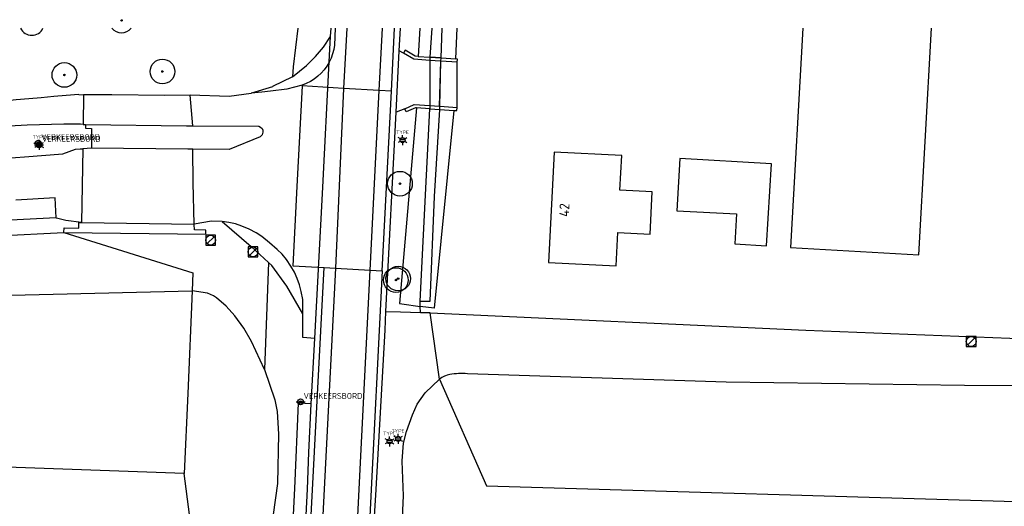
# Model space of a CAD drawing. Header units: metres. Extents: x 102000 to 105000, y 414600 to 420766.
# Tile 246 of 256: x 103661 to 103761, y 420713 to 420762. Entities that reach past the tile are written whole.
import ezdxf
from ezdxf.enums import TextEntityAlignment as Align

# ---------------------------------------------------------------- set-up
doc = ezdxf.new("R2010")
doc.units = ezdxf.units.M
doc.layers.get('0').update_dxf_attribs({"color": 8})
doc.styles.add('MtXpl_NLCS-ISO', font='NLCS-ISO.ttf')
doc.styles.add('NLCS-ISO', font='NLCS-ISO.ttf')

msp = doc.modelspace()

# ---------------------------------------------------------------- hatches: boundary and pattern name
at = {"ltscale": 0.1}
h = msp.add_hatch(color=256, dxfattribs=at)
edge = h.paths.add_edge_path()
edge.add_arc((103671.788, 420762.226), 0.075, 0, 360)
h = msp.add_hatch(color=256, dxfattribs=at)
edge = h.paths.add_edge_path()
edge.add_arc((103666, 420756.7), 0.075, 0, 360)
h = msp.add_hatch(color=256, dxfattribs=at)
edge = h.paths.add_edge_path()
edge.add_arc((103675.926, 420757.049), 0.075, 0, 360)
h = msp.add_hatch(color=256, dxfattribs=at)
edge = h.paths.add_edge_path()
edge.add_arc((103699.98, 420745.685), 0.075, 0, 360)
h = msp.add_hatch(color=256, dxfattribs=at)
edge = h.paths.add_edge_path()
edge.add_arc((103699.567, 420735.922), 0.075, 0, 360)
h = msp.add_hatch(color=256, dxfattribs=at)
edge = h.paths.add_edge_path()
edge.add_arc((103699.795, 420736.07), 0.075, 0, 360)

# ---------------------------------------------------------------- linework, layer by layer
for p, q in [((103689.648, 420761.44), (103689.153, 420757.51)), ((103692.955, 420760.581), (103692.999, 420761.44)), ((103693.434, 420761.44), (103693.346, 420759.733)), ((103694.597, 420761.44), (103694.277, 420755.339)), ((103697.89, 420755.125), (103698.214, 420761.44)), ((103699.109, 420755.053), (103699.438, 420761.44)), ((103699.902, 420759.13), (103700.019, 420761.44)), ((103701.982, 420761.44), (103701.811, 420758.58)), ((103703.206, 420761.44), (103703.007, 420758.498)), ((103704.138, 420758.421), (103704.253, 420761.44)), ((103705.62, 420758.319), (103705.782, 420761.44)), ((103740.775, 420761.44), (103739.542, 420739.22)), ((103752.523, 420738.489), (103753.788, 420761.44)), ((103692.244, 420759.53), (103692.955, 420760.581)), ((103692.821, 420758.027), (103692.955, 420760.581)), ((103691.43, 420758.556), (103692.244, 420759.53)), ((103693.346, 420759.733), (103693.272, 420759.28)), ((103690.521, 420757.67), (103691.43, 420758.556)), ((103692.998, 420758.403), (103692.801, 420757.987)), ((103693.155, 420758.835), (103692.998, 420758.403)), ((103693.272, 420759.28), (103693.155, 420758.835)), ((103699.587, 420752.923), (103699.902, 420759.13)), ((103700.346, 420758.923), (103699.902, 420759.13)), ((103700.522, 420759.21), (103700.346, 420758.923)), ((103701.376, 420758.288), (103700.346, 420758.923)), ((103701.509, 420758.601), (103700.522, 420759.21)), ((103701.811, 420758.58), (103701.509, 420758.601)), ((103701.811, 420758.58), (103703.007, 420758.498)), ((103703.007, 420758.498), (103704.138, 420758.421)), ((103704.138, 420758.421), (103703.007, 420758.498)), ((103703.007, 420758.498), (103703.008, 420758.176)), ((103704.131, 420758.099), (103704.138, 420758.421)), ((103704.138, 420758.421), (103705.62, 420758.319)), ((103689.107, 420756.51), (103690.521, 420757.67)), ((103689.153, 420757.51), (103689.107, 420756.51)), ((103692.155, 420745.344), (103692.821, 420758.027)), ((103692.566, 420757.592), (103692.295, 420757.221)), ((103692.801, 420757.987), (103692.566, 420757.592)), ((103703.008, 420758.176), (103701.376, 420758.288)), ((103703.008, 420758.176), (103703.019, 420753.596)), ((103704.082, 420758.102), (103703.008, 420758.176)), ((103704.082, 420758.102), (103703.964, 420753.531)), ((103704.032, 420753.526), (103704.131, 420758.099)), ((103704.131, 420758.099), (103704.082, 420758.102)), ((103705.785, 420757.985), (103704.131, 420758.099)), ((103705.807, 420758.306), (103705.62, 420758.319)), ((103705.769, 420753.406), (103705.785, 420757.985)), ((103705.785, 420757.985), (103705.807, 420758.306)), ((103689.107, 420756.51), (103687.086, 420755.518)), ((103691.655, 420756.562), (103691.292, 420756.28)), ((103691.99, 420756.876), (103691.655, 420756.562)), ((103692.295, 420757.221), (103691.99, 420756.876)), ((103687.073, 420755.513), (103684.939, 420754.847)), ((103687.078, 420755.515), (103687.073, 420755.513)), ((103687.079, 420755.515), (103687.078, 420755.515)), ((103687.086, 420755.518), (103687.079, 420755.515)), ((103690.067, 420755.653), (103688.51, 420755.261)), ((103690.063, 420755.588), (103689.543, 420745.415)), ((103694.277, 420755.339), (103690.063, 420755.588)), ((103690.494, 420755.823), (103690.067, 420755.653)), ((103690.904, 420756.033), (103690.494, 420755.823)), ((103691.292, 420756.28), (103690.904, 420756.033)), ((103667.452, 420754.718), (103667.92, 420754.685)), ((103667.92, 420754.685), (103667.902, 420751.69)), ((103670.809, 420754.687), (103667.92, 420754.685)), ((103676.166, 420754.622), (103670.809, 420754.687)), ((103678.73, 420754.662), (103676.166, 420754.622)), ((103678.988, 420751.552), (103678.73, 420754.662)), ((103682.687, 420754.506), (103678.73, 420754.662)), ((103684.902, 420754.838), (103682.687, 420754.506)), ((103684.921, 420754.842), (103684.902, 420754.838)), ((103685.998, 420754.945), (103684.921, 420754.841)), ((103684.939, 420754.847), (103684.921, 420754.842)), ((103686.886, 420755.045), (103685.998, 420754.945)), ((103688.51, 420755.261), (103686.886, 420755.045)), ((103694.277, 420755.339), (103693.45, 420737.128)), ((103697.89, 420755.125), (103694.277, 420755.339)), ((103696.952, 420736.934), (103697.89, 420755.125)), ((103699.109, 420755.053), (103697.89, 420755.125)), ((103698.182, 420736.866), (103699.109, 420755.053)), ((103700.478, 420753.279), (103701.406, 420753.708)), ((103701.406, 420753.708), (103703.019, 420753.596)), ((103703.019, 420753.596), (103703.02, 420753.281)), ((103703.019, 420753.596), (103703.964, 420753.531)), ((103703.964, 420753.531), (103704.032, 420753.526)), ((103704.025, 420753.212), (103704.032, 420753.526)), ((103704.032, 420753.526), (103705.769, 420753.406)), ((103705.748, 420753.093), (103705.769, 420753.406)), ((103698.56, 420732.729), (103699.587, 420752.923)), ((103700.478, 420753.279), (103699.587, 420752.923)), ((103701.66, 420753.375), (103699.926, 420733.542)), ((103700.624, 420752.962), (103700.478, 420753.279)), ((103701.537, 420753.384), (103700.624, 420752.962)), ((103701.66, 420753.375), (103701.537, 420753.384)), ((103703.02, 420753.281), (103701.66, 420753.375)), ((103702.009, 420733.781), (103703.02, 420753.281)), ((103703.02, 420753.281), (103704.025, 420753.212)), ((103703.02, 420753.281), (103704.025, 420753.212)), ((103705.451, 420753.114), (103703.438, 420733.067)), ((103703.492, 420744.377), (103704.025, 420753.212)), ((103704.025, 420753.212), (103705.451, 420753.114)), ((103705.451, 420753.114), (103705.748, 420753.093)), ((103667.626, 420751.706), (103667.182, 420751.73)), ((103667.902, 420751.69), (103667.626, 420751.706)), ((103667.902, 420751.69), (103668.151, 420751.687)), ((103668.151, 420751.687), (103668.15, 420751.307)), ((103668.151, 420751.687), (103678.35, 420751.555)), ((103678.35, 420751.555), (103678.494, 420751.554)), ((103678.494, 420751.554), (103678.988, 420751.552)), ((103678.988, 420751.552), (103685.681, 420751.517)), ((103685.681, 420751.517), (103685.865, 420751.427)), ((103685.865, 420751.427), (103686.013, 420751.271)), ((103668.15, 420751.307), (103668.727, 420751.286)), ((103668.727, 420751.286), (103668.744, 420749.28)), ((103685.825, 420750.434), (103682.679, 420749.15)), ((103686.021, 420750.628), (103685.825, 420750.434)), ((103686.013, 420751.271), (103686.09, 420751.103)), ((103686.109, 420750.889), (103686.021, 420750.628)), ((103686.09, 420751.103), (103686.109, 420750.889)), ((103662.895, 420749.796), (103663.795, 420749.795)), ((103662.98, 420749.618), (103663.88, 420749.618)), ((103663.197, 420749.718), (103663.663, 420749.718)), ((103663.197, 420749.718), (103663.663, 420749.718)), ((103663.197, 420749.518), (103663.663, 420749.518)), ((103663.197, 420749.518), (103663.663, 420749.518)), ((103700.006, 420750.204), (103700.472, 420750.204)), ((103700.006, 420750.004), (103700.472, 420750.004)), ((103661.97, 420748.403), (103665.829, 420748.714)), ((103665.829, 420748.714), (103667.119, 420749.183)), ((103667.119, 420749.183), (103667.581, 420749.211)), ((103667.581, 420749.211), (103667.838, 420749.228)), ((103667.864, 420749.229), (103667.747, 420741.738)), ((103667.838, 420749.228), (103667.864, 420749.229)), ((103668.744, 420749.28), (103667.864, 420749.229)), ((103678.512, 420749.198), (103668.744, 420749.28)), ((103679.014, 420749.193), (103678.512, 420749.198)), ((103682.679, 420749.15), (103679.014, 420749.193)), ((103679.031, 420745.76), (103679.014, 420749.193)), ((103715.592, 420748.89), (103715.022, 420737.693)), ((103722.43, 420748.551), (103715.592, 420748.89)), ((103722.256, 420745.037), (103722.43, 420748.551)), ((103639.531, 420746.888), (103661.97, 420748.403)), ((103728.331, 420748.224), (103728.018, 420742.949)), ((103737.586, 420747.694), (103728.331, 420748.224)), ((103737.092, 420739.389), (103737.586, 420747.694)), ((103679.137, 420741.571), (103679.031, 420745.76)), ((103689.543, 420745.415), (103689.131, 420737.368)), ((103691.348, 420729.989), (103692.155, 420745.344)), ((103725.528, 420744.872), (103722.256, 420745.037)), ((103725.313, 420740.568), (103725.528, 420744.872)), ((103665.063, 420744.235), (103661.079, 420744.017)), ((103665.173, 420742.241), (103665.063, 420744.235)), ((103703.021, 420733.781), (103703.492, 420744.377)), ((103728.018, 420742.949), (103734.059, 420742.62)), ((103734.059, 420742.62), (103733.875, 420739.576)), ((103665.173, 420742.241), (103655.207, 420741.715)), ((103665.206, 420742.19), (103665.173, 420742.241)), ((103666.16, 420741.95), (103665.206, 420742.19)), ((103667.735, 420741.738), (103666.16, 420741.95)), ((103667.465, 420741.193), (103667.454, 420741.742)), ((103667.454, 420741.742), (103667.735, 420741.738)), ((103667.747, 420741.738), (103667.735, 420741.738)), ((103667.747, 420741.738), (103679.137, 420741.571)), ((103680.886, 420741.874), (103679.137, 420741.571)), ((103679.138, 420741.538), (103679.137, 420741.571)), ((103679.158, 420741.003), (103679.138, 420741.538)), ((103681.976, 420741.844), (103680.886, 420741.874)), ((103681.976, 420741.844), (103684.896, 420739.314)), ((103682.656, 420741.75), (103681.976, 420741.844)), ((103683.325, 420741.6), (103682.656, 420741.75)), ((103683.98, 420741.394), (103683.325, 420741.6)), ((103620.042, 420738.49), (103665.931, 420740.744)), ((103665.931, 420740.744), (103665.989, 420741.204)), ((103665.931, 420740.744), (103679.009, 420736.656)), ((103665.931, 420740.744), (103680.335, 420740.562)), ((103665.989, 420741.204), (103667.465, 420741.193)), ((103680.313, 420740.978), (103679.158, 420741.003)), ((103680.335, 420740.562), (103680.313, 420740.978)), ((103681.315, 420740.462), (103680.315, 420740.462)), ((103680.315, 420740.462), (103680.315, 420739.462)), ((103681.315, 420739.462), (103681.315, 420740.462)), ((103684.719, 420741.085), (103683.98, 420741.394)), ((103685.424, 420740.706), (103684.719, 420741.085)), ((103685.996, 420740.327), (103685.424, 420740.706)), ((103721.867, 420737.348), (103722.038, 420740.733)), ((103722.038, 420740.733), (103725.313, 420740.568)), ((103680.315, 420739.462), (103681.315, 420739.462)), ((103680.461, 420739.608), (103681.169, 420740.316)), ((103686.752, 420739.698), (103685.996, 420740.327)), ((103687.556, 420739.03), (103686.752, 420739.698)), ((103733.875, 420739.576), (103737.092, 420739.389)), ((103685.602, 420739.273), (103684.602, 420739.273)), ((103684.602, 420739.273), (103684.602, 420738.273)), ((103684.748, 420738.419), (103685.456, 420739.127)), ((103684.896, 420739.314), (103686.651, 420737.699)), ((103685.602, 420738.273), (103685.602, 420739.273)), ((103688.042, 420738.53), (103687.556, 420739.03)), ((103688.485, 420737.992), (103688.042, 420738.53)), ((103739.542, 420739.22), (103752.523, 420738.489)), ((103684.602, 420738.273), (103685.602, 420738.273)), ((103686.651, 420737.699), (103686.266, 420726.845)), ((103686.996, 420737.382), (103686.651, 420737.699)), ((103688.944, 420737.321), (103688.485, 420737.992)), ((103715.022, 420737.693), (103721.867, 420737.348)), ((103679.009, 420736.656), (103678.931, 420734.823)), ((103688.52, 420735.301), (103686.996, 420737.382)), ((103689.285, 420736.713), (103688.944, 420737.321)), ((103689.131, 420737.368), (103692.289, 420737.193)), ((103689.574, 420736.078), (103689.285, 420736.713)), ((103690.981, 420712.1), (103692.289, 420737.193)), ((103693.45, 420737.128), (103692.181, 420712.082)), ((103692.289, 420737.193), (103693.45, 420737.128)), ((103693.45, 420737.128), (103696.952, 420736.934)), ((103695.698, 420712.027), (103696.952, 420736.934)), ((103698.182, 420736.866), (103696.943, 420712.008)), ((103696.952, 420736.934), (103698.182, 420736.866)), ((103689.81, 420735.422), (103689.574, 420736.078)), ((103637.296, 420733.842), (103678.931, 420734.823)), ((103678.931, 420734.823), (103678.487, 420724.436)), ((103680.479, 420734.578), (103678.931, 420734.823)), ((103680.803, 420734.473), (103680.479, 420734.578)), ((103681.109, 420734.323), (103680.803, 420734.473)), ((103690.13, 420732.486), (103688.52, 420735.301)), ((103689.991, 420734.749), (103689.81, 420735.422)), ((103690.131, 420733.948), (103689.991, 420734.749)), ((103681.392, 420734.133), (103681.109, 420734.323)), ((103682.379, 420733.266), (103681.392, 420734.133)), ((103690.13, 420732.486), (103690.131, 420733.948)), ((103699.926, 420733.542), (103700.154, 420733.511)), ((103700.154, 420733.511), (103702.037, 420733.256)), ((103702.037, 420733.256), (103702.009, 420733.781)), ((103702.009, 420733.781), (103703.021, 420733.781)), ((103683.259, 420732.292), (103682.379, 420733.266)), ((103690.129, 420730.11), (103690.13, 420732.486)), ((103698.464, 420730.837), (103698.56, 420732.729)), ((103698.56, 420732.729), (103700.045, 420732.708)), ((103700.045, 420732.708), (103702.056, 420732.622)), ((103700.045, 420732.708), (103702.056, 420732.622)), ((103702.056, 420732.622), (103702.037, 420733.256)), ((103703.438, 420733.067), (103702.037, 420733.256)), ((103703.046, 420732.607), (103702.056, 420732.622)), ((103702.056, 420732.622), (103703.046, 420732.607)), ((103703.978, 420725.869), (103703.046, 420732.607)), ((103703.046, 420732.607), (103741.086, 420730.846)), ((103703.046, 420732.607), (103741.086, 420730.846)), ((103684.17, 420731.035), (103683.259, 420732.292)), ((103684.954, 420729.696), (103684.17, 420731.035)), ((103697.522, 420714.138), (103698.464, 420730.837)), ((103741.086, 420730.846), (103781.071, 420729.253)), ((103741.086, 420730.846), (103781.071, 420729.253)), ((103686.266, 420726.845), (103684.954, 420729.696)), ((103691.348, 420729.989), (103690.129, 420730.11)), ((103691, 420723.376), (103691.348, 420729.989)), ((103758.329, 420730.196), (103757.329, 420730.196)), ((103757.329, 420730.196), (103757.329, 420729.196)), ((103757.475, 420729.342), (103758.183, 420730.05)), ((103758.329, 420729.196), (103758.329, 420730.196)), ((103757.329, 420729.196), (103758.329, 420729.196)), ((103686.266, 420726.845), (103687.324, 420723.793)), ((103702.52, 420724.503), (103703.978, 420725.869)), ((103703.978, 420725.869), (103708.743, 420715.074)), ((103732.998, 420725.574), (103706.814, 420726.415)), ((103757.156, 420725.245), (103732.998, 420725.574)), ((103701.737, 420723.349), (103702.52, 420724.503)), ((103785.618, 420725.109), (103757.156, 420725.245)), ((103678.487, 420724.436), (103678.141, 420716.336)), ((103687.324, 420723.793), (103687.561, 420722.588)), ((103689.466, 420723.577), (103690.366, 420723.577)), ((103687.561, 420722.588), (103687.683, 420720.319)), ((103689.68, 420723.446), (103689.292, 420714.799)), ((103691, 420723.376), (103689.68, 420723.446)), ((103690.74, 420718.451), (103691, 420723.376)), ((103701.247, 420722.259), (103701.737, 420723.349)), ((103700.636, 420720.584), (103701.247, 420722.259)), ((103700.352, 420719.388), (103700.636, 420720.584)), ((103687.683, 420720.319), (103687.568, 420715.291)), ((103698.693, 420719.677), (103699.159, 420719.677)), ((103699.551, 420719.935), (103700.017, 420719.935)), ((103699.551, 420719.935), (103700.017, 420719.935)), ((103699.551, 420719.735), (103700.017, 420719.735)), ((103699.551, 420719.735), (103700.017, 420719.735)), ((103698.693, 420719.477), (103699.159, 420719.477)), ((103700.195, 420717.587), (103700.352, 420719.388)), ((103690.619, 420714.733), (103690.74, 420718.451)), ((103700.194, 420717.571), (103700.195, 420717.587)), ((103700.348, 420714.045), (103700.194, 420717.571)), ((103678.141, 420716.336), (103652.557, 420717.227)), ((103678.672, 420712.172), (103678.141, 420716.336)), ((103687.568, 420715.291), (103687.14, 420712.159)), ((103689.292, 420714.799), (103689.159, 420712.128)), ((103690.489, 420712.108), (103690.619, 420714.733)), ((103708.743, 420715.074), (103775.419, 420713.102)), ((103697.405, 420712.001), (103697.522, 420714.138)), ((103700.229, 420711.871), (103700.348, 420714.045))]:
    msp.add_line(p, q)
for p, q in [((103700.239, 420750.357), (103700.239, 420750.61)), ((103663.211, 420749.745), (103662.992, 420749.871)), ((103663.211, 420749.745), (103662.992, 420749.871)), ((103663.211, 420749.491), (103662.992, 420749.365)), ((103663.211, 420749.491), (103662.992, 420749.365)), ((103663.43, 420749.871), (103663.43, 420750.124)), ((103663.43, 420749.871), (103663.43, 420750.124)), ((103663.649, 420749.745), (103663.868, 420749.871)), ((103663.649, 420749.745), (103663.868, 420749.871)), ((103663.649, 420749.491), (103663.868, 420749.365)), ((103663.649, 420749.491), (103663.868, 420749.365)), ((103700.02, 420750.231), (103699.801, 420750.357)), ((103700.02, 420749.977), (103699.801, 420749.851)), ((103700.239, 420749.851), (103700.239, 420749.598)), ((103700.458, 420750.231), (103700.677, 420750.357)), ((103700.458, 420749.977), (103700.677, 420749.851)), ((103663.43, 420749.365), (103663.43, 420749.112)), ((103663.43, 420749.365), (103663.43, 420749.112)), ((103698.707, 420719.704), (103698.488, 420719.83)), ((103698.926, 420719.83), (103698.926, 420720.083)), ((103699.145, 420719.704), (103699.364, 420719.83)), ((103699.565, 420719.962), (103699.346, 420720.088)), ((103699.565, 420719.962), (103699.346, 420720.088)), ((103699.565, 420719.708), (103699.346, 420719.582)), ((103699.565, 420719.708), (103699.346, 420719.582)), ((103699.784, 420720.088), (103699.784, 420720.341)), ((103699.784, 420720.088), (103699.784, 420720.341)), ((103699.784, 420719.582), (103699.784, 420719.329)), ((103699.784, 420719.582), (103699.784, 420719.329)), ((103700.003, 420719.962), (103700.222, 420720.088)), ((103700.003, 420719.962), (103700.222, 420720.088)), ((103700.003, 420719.708), (103700.222, 420719.582)), ((103700.003, 420719.708), (103700.222, 420719.582)), ((103698.707, 420719.45), (103698.488, 420719.324)), ((103698.926, 420719.324), (103698.926, 420719.071)), ((103699.145, 420719.45), (103699.364, 420719.324))]:
    msp.add_line(p, q, dxfattribs=at)
for centre, radius in [((103671.788, 420762.226), 0.075), ((103666, 420756.7), 0.075), ((103675.926, 420757.049), 0.075), ((103663.43, 420749.618), 0.253), ((103663.43, 420749.618), 0.253), ((103700.239, 420750.104), 0.253), ((103699.98, 420745.685), 0.075), ((103699.567, 420735.922), 0.075), ((103699.795, 420736.07), 0.075), ((103698.926, 420719.577), 0.253), ((103699.784, 420719.835), 0.253), ((103699.784, 420719.835), 0.253)]:
    msp.add_circle(centre, radius, dxfattribs=at)
for centre, radius in [((103671.788, 420762.226), 0.0225), ((103666, 420756.7), 1.25), ((103675.926, 420757.049), 1.25), ((103666, 420756.7), 0.0225), ((103675.926, 420757.049), 0.0225), ((103663.345, 420749.796), 0.3), ((103663.43, 420749.618), 0.3), ((103663.345, 420749.796), 0.112), ((103663.43, 420749.618), 0.112), ((103699.98, 420745.685), 1.25), ((103699.98, 420745.685), 0.0225), ((103680.815, 420739.962), 0.5), ((103685.102, 420738.773), 0.5), ((103699.567, 420735.922), 1.25), ((103699.795, 420736.07), 1.25), ((103699.567, 420735.922), 0.0225), ((103699.795, 420736.07), 0.0225), ((103757.829, 420729.696), 0.5), ((103689.916, 420723.577), 0.3), ((103689.916, 420723.577), 0.112)]:
    msp.add_circle(centre, radius)
for centre, radius, start, end in [((103662.696, 420761.968), 1.25, 204.98732, 335.01268), ((103671.788, 420762.226), 1.25, 218.96294, 321.03706), ((103706.466, 420270.634), 485.654, 94.60767, 97.0054), ((103669.559, 420566.784), 184.961, 90.73627, 96.8707), ((103705.496, 420723.914), 2.475, 101.00413, 127.84251), ((103706.153, 420720.481), 5.971, 83.64376, 100.89911)]:
    msp.add_arc(centre, radius, start, end)

# ---------------------------------------------------------------- texts
at = {"style": 'MtXpl_NLCS-ISO'}
msp.add_text('42', height=1, rotation=87.50211, dxfattribs=at).set_placement((103717.092, 420742.312))
at = {"style": 'NLCS-ISO'}
for p in [(103663.43, 420750.124), (103663.43, 420750.124), (103700.239, 420750.61), (103698.926, 420720.083), (103699.784, 420720.341), (103699.784, 420720.341)]:
    msp.add_attdef('TYPE', text='', height=0.36, dxfattribs=at).set_placement(p, align=Align.BOTTOM_CENTER)
for p in [(103663.646, 420750.098), (103663.731, 420749.921), (103690.217, 420723.88)]:
    msp.add_attdef('VERKEERSBORD', p, 'B09', height=0.6, dxfattribs=at)

doc.saveas('drawing.dxf')
